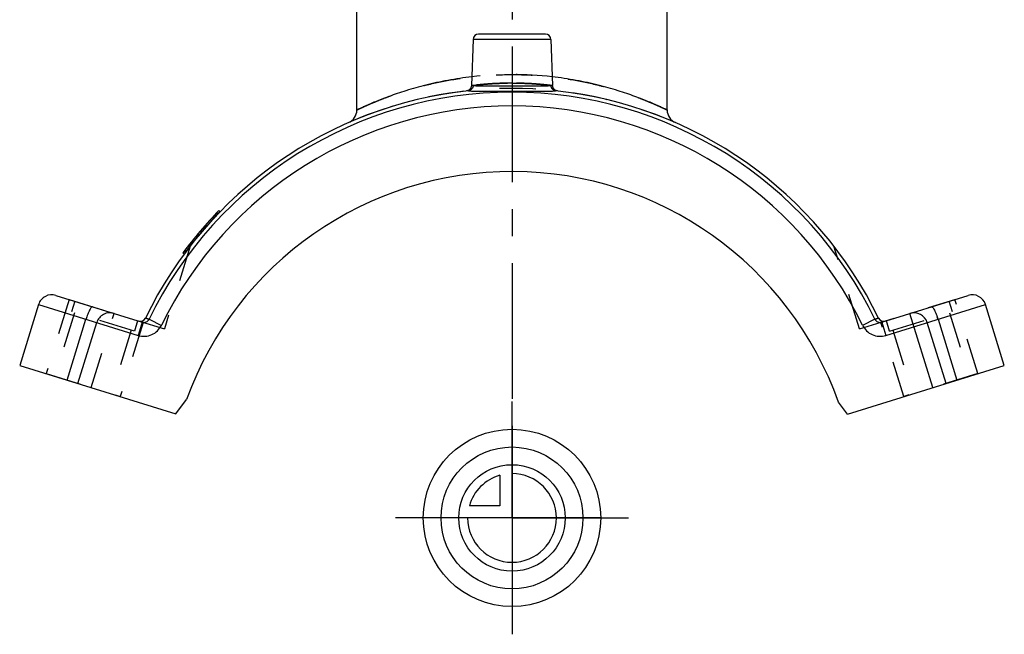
# Model space of a CAD drawing. Header units: millimetres. Extents: x 411 to 589, y 369 to 631.
# Tile 1 of 4: x 411 to 589, y 369 to 480. Entities that reach past the tile are written whole.
import ezdxf

# ---------------------------------------------------------------- set-up
doc = ezdxf.new("R2010")
doc.units = ezdxf.units.MM
doc.header["$LTSCALE"] = 65.185185
doc.linetypes.add('CENTER', pattern=[0.6, 0.375, -0.075, 0.075, -0.075])
doc.linetypes.add('HIDDEN', pattern=[0.2, 0.1, -0.1])
doc.layers.get('0').update_dxf_attribs({"linetype": 'CONTINUOUS'})
for name, color, linetype in [('ACHSEN_S', 7, 'CONTINUOUS'), ('DEFAULT_2', 8, 'HIDDEN'), ('FLAECHEN', 7, 'CONTINUOUS'), ('KOERPER', 7, 'CONTINUOUS'), ('KONST.EL_MIT_GEO', 7, 'CONTINUOUS'), ('KURVEN', 7, 'CONTINUOUS')]:
    doc.layers.add(name, color=color, linetype=linetype)

msp = doc.modelspace()

# ---------------------------------------------------------------- linework, layer by layer
at = {"color": 7, "linetype": 'Continuous'}
for p, q in [((414.57, 428.26), (411.17, 417.28)), ((588.83, 417.28), (585.43, 428.26))]:
    msp.add_line(p, q, dxfattribs=at)
for centre, radius, start, end in [((500, 393.75), 73.5, 96.1168, 154.1523), ((500, 393.75), 73.5, 25.8477, 83.8832), ((432.95, 426.23), 1, 252.7825, 334.1523), ((567.05, 426.23), 1, 205.8477, 287.2175)]:
    msp.add_arc(centre, radius, start, end, dxfattribs=at)
at = {"layer": 'ACHSEN_S', "color": 2, "linetype": 'CENTER'}
msp.add_line((500, 631.25), (500, 368.75), dxfattribs=at)
at = {"layer": 'DEFAULT_2', "color": 8, "linetype": 'HIDDEN'}
for p, q in [((420.09, 429.17), (415.94, 415.8)), ((420.09, 429.17), (437.28, 423.84)), ((421.1, 428.86), (420.51, 426.95)), ((562.72, 423.84), (579.91, 429.17)), ((579.49, 426.95), (578.9, 428.86)), ((584.06, 415.8), (579.91, 429.17)), ((421.06, 426.78), (417.51, 415.31)), ((431.86, 423.43), (420.51, 426.95)), ((568.14, 423.43), (579.49, 426.95)), ((578.94, 426.78), (582.49, 415.31)), ((433.46, 425.03), (429.32, 411.65)), ((432.45, 425.34), (431.86, 423.43)), ((570.68, 411.65), (566.54, 425.03)), ((568.14, 423.43), (567.55, 425.34)), ((431.3, 423.6), (427.75, 412.14)), ((568.7, 423.6), (572.25, 412.14)), ((415.94, 415.8), (429.32, 411.65)), ((584.06, 415.8), (570.68, 411.65))]:
    msp.add_line(p, q, dxfattribs=at)
at = {"layer": 'FLAECHEN', "color": 7, "linetype": 'Continuous'}
for p, q in [((472, 463.36), (472, 507.98)), ((492.97, 476.08), (492.68, 467.75)), ((507.03, 476.08), (507.32, 467.75))]:
    msp.add_line(p, q, dxfattribs=at)
at = {"layer": 'FLAECHEN', "color": 8, "linetype": 'HIDDEN'}
msp.add_line((528, 463.36), (528, 482.25), dxfattribs=at)
at = {"layer": 'FLAECHEN', "color": 2, "linetype": 'CENTER'}
for q in [(500, 410.75), (479, 389.75), (521, 389.75), (500, 368.75)]:
    msp.add_line((500, 389.75), q, dxfattribs=at)
at = {"layer": 'KOERPER', "color": 8, "linetype": 'HIDDEN'}
msp.add_line((562.72, 423.84), (558.09, 438.77), dxfattribs=at)
at = {"layer": 'KONST.EL_MIT_GEO', "color": 7, "linetype": 'Continuous'}
for p, q in [((472, 463.36), (472, 485.75)), ((528, 463.36), (528, 485.75)), ((506.03, 477.05), (493.97, 477.05)), ((507.03, 476.08), (492.97, 476.08)), ((492.68, 467.75), (493.03, 467.79)), ((506.97, 467.79), (507.32, 467.75)), ((446.59, 444.25), (446.38, 444.46)), ((447.33, 445.01), (447.11, 445.22)), ((440.83, 437.36), (440.62, 437.57)), ((441, 437.58), (440.78, 437.79)), ((414.57, 428.26), (432.55, 422.69)), ((417.7, 429.91), (433.29, 425.08)), ((566.71, 425.08), (582.3, 429.91)), ((567.45, 422.69), (585.43, 428.26)), ((575.94, 413.28), (571.79, 426.65)), ((419.73, 414.62), (423.13, 425.61)), ((421.67, 414.02), (425.08, 425.01)), ((433.29, 425.08), (432.55, 422.69)), ((434.51, 425.59), (433.85, 425.8)), ((434.51, 425.59), (436.75, 424.5)), ((565.49, 425.59), (563.25, 424.5)), ((566.15, 425.8), (565.49, 425.59)), ((566.71, 425.08), (567.45, 422.69)), ((578.33, 414.02), (574.92, 425.01)), ((576.87, 425.61), (580.27, 414.62)), ((411.17, 417.28), (439.33, 408.55)), ((560.52, 408.5), (588.83, 417.28)), ((439.33, 408.55), (441.26, 411.09)), ((560.52, 408.5), (558.91, 410.62))]:
    msp.add_line(p, q, dxfattribs=at)
at = {"layer": 'KONST.EL_MIT_GEO', "color": 8, "linetype": 'HIDDEN'}
for p, q in [((493.03, 467.79), (492.68, 467.75)), ((507.32, 467.75), (506.97, 467.79)), ((446.41, 444.06), (446.2, 444.27)), ((446.54, 444.19), (446.33, 444.41)), ((446.86, 444.52), (446.64, 444.74)), ((446.87, 444.54), (446.66, 444.75)), ((446.96, 444.63), (446.74, 444.84)), ((444.72, 442.19), (444.51, 442.4)), ((445.77, 443.36), (445.56, 443.58)), ((446.21, 443.84), (446, 444.06)), ((446.22, 443.85), (446.01, 444.06)), ((446.23, 443.86), (446.02, 444.07)), ((443.23, 440.43), (443.02, 440.65)), ((443.23, 440.44), (443.02, 440.65)), ((443.28, 440.49), (443.06, 440.71)), ((443.53, 440.8), (443.32, 441.01)), ((443.9, 441.24), (443.69, 441.45)), ((444.03, 441.39), (443.81, 441.6)), ((444.08, 441.45), (443.87, 441.67)), ((444.54, 441.99), (444.33, 442.2)), ((444.7, 442.16), (444.48, 442.38)), ((444.7, 442.17), (444.49, 442.38)), ((441.87, 438.73), (441.65, 438.94)), ((441.9, 438.77), (441.69, 438.99)), ((442.12, 439.05), (441.91, 439.27)), ((442.22, 439.18), (442.01, 439.39)), ((442.24, 439.2), (442.02, 439.42)), ((442.42, 439.43), (442.21, 439.65)), ((442.47, 439.5), (442.26, 439.71)), ((443.17, 440.36), (442.96, 440.58)), ((441.91, 438.77), (437.28, 423.84)), ((441.16, 437.79), (440.94, 438)), ((441.18, 437.82), (440.96, 438.03)), ((441.24, 437.91), (441.03, 438.12)), ((441.52, 438.27), (441.31, 438.49)), ((441.75, 438.58), (441.54, 438.79)), ((424.06, 413.28), (428.21, 426.65)), ((433.85, 425.8), (434.51, 425.59)), ((565.49, 425.59), (566.15, 425.8))]:
    msp.add_line(p, q, dxfattribs=at)
at = {"layer": 'KONST.EL_MIT_GEO', "color": 7, "linetype": 'Continuous'}
for points in [[(492.68, 467.75), (492.67, 467.66), (492.65, 467.57), (492.63, 467.49), (492.6, 467.4), (492.56, 467.32), (492.52, 467.24), (492.47, 467.17), (492.41, 467.1), (492.35, 467.04), (492.28, 466.98), (492.2, 466.93), (492.13, 466.89), (492.05, 466.85), (491.96, 466.83)], [(508.04, 466.83), (507.95, 466.85), (507.87, 466.89), (507.8, 466.93), (507.72, 466.98), (507.65, 467.04), (507.59, 467.1), (507.53, 467.17), (507.48, 467.24), (507.44, 467.32), (507.4, 467.4), (507.37, 467.49), (507.35, 467.57), (507.33, 467.66), (507.32, 467.75)], [(491.96, 466.83), (491.88, 466.8), (491.79, 466.79)], [(508.21, 466.79), (508.12, 466.8), (508.04, 466.83)]]:
    msp.add_lwpolyline(points, dxfattribs=at)
for centre, radius, start, end in [((493.97, 476.05), 1, 90, 178), ((506.03, 476.05), 1, 2, 90), ((500, 393.75), 72.82, 25.9277, 154.0723), ((500, 393.75), 70.33, 25.9277, 154.0723), ((469.5, 463.36), 2.5, 293.6604, 360), ((530.5, 463.36), 2.5, 180, 246.3396), ((500, 389.75), 62.5, 19.51, 160.0312), ((500, 393.75), 73.8, 135.7764, 143.5719), ((416.96, 427.52), 2.5, 72.7825, 162.7825), ((583.04, 427.52), 2.5, 17.2175, 107.2175), ((427.47, 424.27), 2.5, 72.7825, 162.7825), ((572.53, 424.27), 2.5, 17.2175, 107.2175)]:
    msp.add_arc(centre, radius, start, end, dxfattribs=at)
at = {"layer": 'KONST.EL_MIT_GEO', "color": 8, "linetype": 'HIDDEN'}
for centre, radius, start, end in [((500, 405.67), 64.08, 83.4853, 96.5147), ((500, 393.75), 73.5, 66.3395, 113.6605), ((500, 393.75), 73.5, 135.7796, 143.6072), ((435.78, 421.69), 13.24, 160.6285, 162.7927), ((564.22, 421.69), 13.24, 17.2073, 19.3715)]:
    msp.add_arc(centre, radius, start, end, dxfattribs=at)
for points, knots in [([(472, 463.36), (472, 463.36), (472.02, 463.37), (472.04, 463.38), (472.08, 463.4), (472.14, 463.43), (472.22, 463.47), (472.36, 463.53), (472.57, 463.63), (472.88, 463.77), (473.25, 463.94), (473.69, 464.14), (474.18, 464.36), (474.74, 464.6), (475.6, 464.95), (476.81, 465.44), (478.43, 466.04), (480.25, 466.65), (482.25, 467.26), (485.24, 468.07), (489.32, 468.92), (494.54, 469.59), (500, 469.83), (505.46, 469.59), (510.68, 468.92), (514.76, 468.07), (517.75, 467.26), (519.75, 466.65), (521.57, 466.04), (523.19, 465.44), (524.4, 464.95), (525.26, 464.6), (525.82, 464.36), (526.31, 464.14), (526.75, 463.94), (527.12, 463.77), (527.43, 463.63), (527.64, 463.53), (527.78, 463.47), (527.86, 463.43), (527.92, 463.4), (527.96, 463.38), (527.98, 463.37), (528, 463.36), (528, 463.36)], [0, 0, 0, 0, 0.000166, 0.000663, 0.001489, 0.002644, 0.004126, 0.005933, 0.010509, 0.016345, 0.02341, 0.031664, 0.041069, 0.05158, 0.063153, 0.089305, 0.119171, 0.152409, 0.188695, 0.227712, 0.312654, 0.404495, 0.5, 0.595505, 0.687347, 0.772288, 0.811305, 0.847591, 0.880829, 0.910695, 0.936847, 0.94842, 0.958931, 0.968336, 0.97659, 0.983655, 0.989491, 0.994067, 0.995874, 0.997356, 0.998511, 0.999337, 0.999834, 1, 1, 1, 1]), ([(500, 468.22), (499.52, 468.22), (498.59, 468.2), (497.23, 468.15), (495.98, 468.08), (495.03, 468), (494.36, 467.94), (493.93, 467.9), (493.56, 467.86), (493.26, 467.82), (493.01, 467.79), (492.85, 467.77), (492.76, 467.76), (492.72, 467.75), (492.69, 467.75), (492.68, 467.75), (492.68, 467.75)], [0, 0, 0, 0, 0.194561, 0.381672, 0.554254, 0.705755, 0.771759, 0.830388, 0.88106, 0.923264, 0.956564, 0.980607, 0.989075, 0.995139, 0.998783, 1, 1, 1, 1]), ([(492.68, 467.75), (492.68, 467.75), (492.69, 467.75), (492.72, 467.75), (492.76, 467.76), (492.85, 467.77), (493.01, 467.79), (493.26, 467.82), (493.56, 467.86), (493.93, 467.9), (494.36, 467.94), (495.03, 468), (495.98, 468.08), (497.23, 468.15), (498.59, 468.2), (499.52, 468.22), (500, 468.22)], [0, 0, 0, 0, 0.001217, 0.004861, 0.010925, 0.019393, 0.043436, 0.076735, 0.118939, 0.169611, 0.228238, 0.294241, 0.445738, 0.618316, 0.805428, 1, 1, 1, 1]), ([(507.32, 467.75), (507.32, 467.75), (507.31, 467.75), (507.28, 467.75), (507.24, 467.76), (507.15, 467.77), (506.99, 467.79), (506.74, 467.82), (506.44, 467.86), (506.07, 467.9), (505.64, 467.94), (504.97, 468), (504.02, 468.08), (502.77, 468.15), (501.41, 468.2), (500.48, 468.22), (500, 468.22)], [0, 0, 0, 0, 0.001217, 0.004861, 0.010925, 0.019393, 0.043436, 0.076735, 0.118938, 0.169609, 0.228236, 0.294239, 0.445736, 0.618313, 0.805425, 1, 1, 1, 1]), ([(500, 468.22), (500.48, 468.22), (501.41, 468.2), (502.77, 468.15), (504.02, 468.08), (504.97, 468), (505.64, 467.94), (506.07, 467.9), (506.44, 467.86), (506.74, 467.82), (506.99, 467.79), (507.15, 467.77), (507.24, 467.76), (507.28, 467.75), (507.31, 467.75), (507.32, 467.75), (507.32, 467.75)], [0, 0, 0, 0, 0.194562, 0.381674, 0.554256, 0.705757, 0.771761, 0.830389, 0.881061, 0.923265, 0.956564, 0.980608, 0.989076, 0.995139, 0.998783, 1, 1, 1, 1])]:
    msp.add_open_spline(points, degree=3, knots=knots, dxfattribs=at)
at = {"layer": 'KONST.EL_MIT_GEO', "color": 7, "linetype": 'Continuous'}
for points, knots in [([(492.73, 469.34), (491.28, 469.17), (488.49, 468.76), (484.54, 467.9), (481.51, 467.05), (479.32, 466.34), (477.87, 465.83), (476.56, 465.34), (475.4, 464.87), (474.4, 464.45), (473.68, 464.13), (473.18, 463.91), (472.87, 463.77), (472.61, 463.65), (472.4, 463.55), (472.25, 463.48), (472.15, 463.43), (472.1, 463.41), (472.06, 463.39), (472.03, 463.38), (472.01, 463.36), (472, 463.36), (472, 463.36)], [0, 0, 0, 0, 0.20183, 0.38993, 0.560094, 0.637227, 0.708397, 0.773088, 0.830766, 0.880876, 0.922864, 0.940642, 0.956194, 0.969462, 0.980392, 0.988943, 0.992314, 0.995076, 0.997227, 0.998766, 0.999691, 1, 1, 1, 1]), ([(528, 463.36), (528, 463.36), (527.99, 463.36), (527.97, 463.38), (527.94, 463.39), (527.9, 463.41), (527.85, 463.43), (527.75, 463.48), (527.6, 463.55), (527.39, 463.65), (527.13, 463.77), (526.82, 463.91), (526.32, 464.13), (525.6, 464.45), (524.6, 464.87), (523.44, 465.34), (522.13, 465.83), (520.68, 466.34), (518.49, 467.05), (515.46, 467.9), (511.51, 468.76), (508.72, 469.17), (507.27, 469.34)], [0, 0, 0, 0, 0.000309, 0.001234, 0.002773, 0.004924, 0.007686, 0.011057, 0.019608, 0.030538, 0.043806, 0.059358, 0.077136, 0.119124, 0.169234, 0.226911, 0.291603, 0.362773, 0.439906, 0.61007, 0.79817, 1, 1, 1, 1]), ([(493.03, 467.79), (493.02, 467.68), (492.98, 467.44), (492.79, 467.14), (492.52, 466.92), (492.3, 466.85), (492.19, 466.83)], [0, 0, 0, 0, 0.255044, 0.507315, 0.755445, 1, 1, 1, 1]), ([(493.03, 467.79), (493.17, 467.76), (493.52, 467.73), (494.11, 467.7), (494.85, 467.69), (496.07, 467.69), (497.8, 467.7), (499.24, 467.71), (500, 467.71)], [0, 0, 0, 0, 0.062898, 0.148774, 0.255732, 0.381159, 0.674553, 1, 1, 1, 1]), ([(500, 467.71), (500.76, 467.71), (502.2, 467.7), (503.93, 467.69), (505.15, 467.69), (505.89, 467.7), (506.48, 467.73), (506.83, 467.76), (506.97, 467.79)], [0, 0, 0, 0, 0.325426, 0.618828, 0.744259, 0.851219, 0.937098, 1, 1, 1, 1]), ([(506.97, 467.79), (506.98, 467.68), (507.02, 467.44), (507.21, 467.14), (507.48, 466.92), (507.7, 466.85), (507.81, 466.83)], [0, 0, 0, 0, 0.255038, 0.507315, 0.755446, 1, 1, 1, 1]), ([(492.19, 466.83), (492.36, 466.81), (492.74, 466.77), (493.73, 466.73), (495.32, 466.72), (497.54, 466.74), (499.15, 466.75), (500, 466.75)], [0, 0, 0, 0, 0.062986, 0.148652, 0.380401, 0.67378, 1, 1, 1, 1]), ([(500, 466.75), (500.85, 466.75), (502.46, 466.74), (504.68, 466.72), (506.27, 466.73), (507.26, 466.77), (507.64, 466.81), (507.81, 466.83)], [0, 0, 0, 0, 0.326199, 0.619585, 0.851341, 0.93701, 1, 1, 1, 1]), ([(424.32, 427.86), (424.28, 427.87), (424.22, 427.85), (424.15, 427.79), (424.05, 427.7), (423.93, 427.52), (423.77, 427.24), (423.61, 426.9), (423.38, 426.35), (423.23, 425.91), (423.13, 425.61)], [0, 0, 0, 0, 0.039231, 0.067666, 0.103352, 0.197115, 0.319344, 0.466296, 0.632859, 1, 1, 1, 1]), ([(575.68, 427.86), (575.72, 427.87), (575.78, 427.85), (575.85, 427.79), (575.95, 427.7), (576.07, 427.52), (576.23, 427.24), (576.39, 426.9), (576.62, 426.35), (576.77, 425.91), (576.87, 425.61)], [0, 0, 0, 0, 0.039231, 0.067666, 0.103352, 0.197115, 0.319344, 0.466296, 0.632859, 1, 1, 1, 1]), ([(433.29, 425.08), (433.4, 425.05), (433.64, 425.01), (434, 425.09), (434.31, 425.29), (434.45, 425.48), (434.51, 425.59)], [0, 0, 0, 0, 0.247832, 0.496787, 0.747558, 1, 1, 1, 1]), ([(565.49, 425.59), (565.55, 425.48), (565.69, 425.29), (566, 425.09), (566.36, 425.01), (566.6, 425.05), (566.71, 425.08)], [0, 0, 0, 0, 0.252442, 0.503213, 0.752168, 1, 1, 1, 1]), ([(432.55, 422.69), (432.94, 422.57), (433.78, 422.46), (435.01, 422.75), (436.07, 423.45), (436.56, 424.13), (436.75, 424.5)], [0, 0, 0, 0, 0.250012, 0.500017, 0.750012, 1, 1, 1, 1]), ([(563.25, 424.5), (563.44, 424.13), (563.93, 423.45), (564.99, 422.75), (566.22, 422.46), (567.06, 422.57), (567.45, 422.69)], [0, 0, 0, 0, 0.249988, 0.499983, 0.749988, 1, 1, 1, 1])]:
    msp.add_open_spline(points, degree=3, knots=knots, dxfattribs=at)
at = {"layer": 'KONST.EL_MIT_GEO', "color": 8, "linetype": 'HIDDEN'}
for points in [[(492.17, 466.83), (492.18, 466.83), (492.18, 466.83), (492.19, 466.83)], [(507.81, 466.83), (507.81, 466.83), (507.82, 466.83), (507.83, 466.83)]]:
    msp.add_open_spline(points, degree=3, dxfattribs=at)
at = {"layer": 'KONST.EL_MIT_GEO', "color": 7, "linetype": 'Continuous'}
for points in [[(492.19, 466.83), (492.19, 466.83), (492.18, 466.83), (492.17, 466.83)], [(507.83, 466.83), (507.82, 466.83), (507.82, 466.83), (507.81, 466.83)]]:
    msp.add_open_spline(points, degree=3, dxfattribs=at)
at = {"layer": 'KURVEN', "color": 40, "linetype": 'Continuous'}
for p, q in [((500, 405.75), (500, 373.75)), ((497.8, 397.44), (497.8, 391.95)), ((497.8, 391.95), (492.31, 391.95)), ((516, 389.75), (484, 389.75))]:
    msp.add_line(p, q, dxfattribs=at)
for radius in [16, 12.8, 9.6]:
    msp.add_circle((500, 389.75), radius, dxfattribs=at)
for start, end in [(180, 90), (105.962, 164.038)]:
    msp.add_arc((500, 389.75), 8, start, end, dxfattribs=at)

doc.saveas('drawing.dxf')
